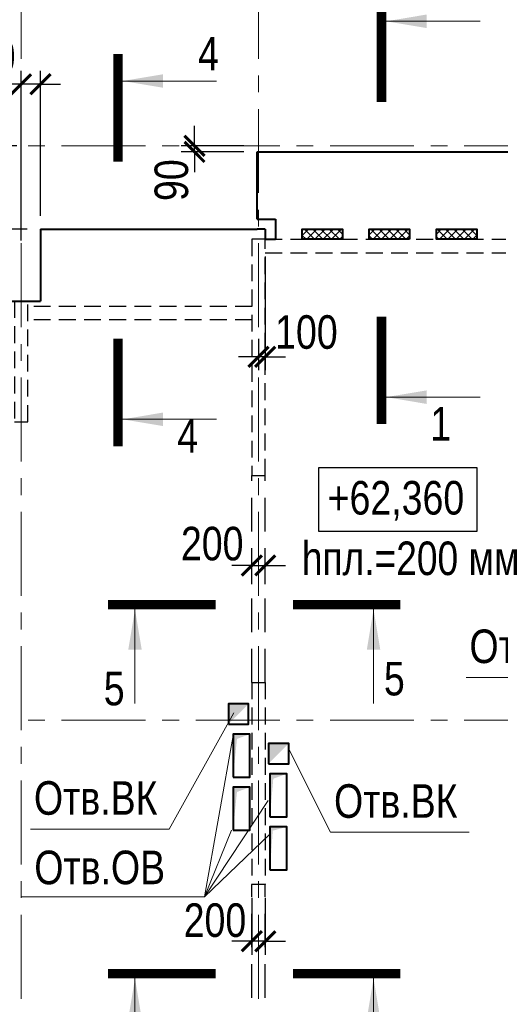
# Model space of a CAD drawing. Header units: inches. Extents: x -8638239 to -8523853, y 3840912 to 4564380.
# Tile 27 of 106: x -8584043 to -8576879, y 4037853 to 4052517. Entities that reach past the tile are written whole.
import ezdxf
from ezdxf.enums import TextEntityAlignment as Align

# ---------------------------------------------------------------- set-up
doc = ezdxf.new("R2010")
doc.units = ezdxf.units.IN
doc.header["$LTSCALE"] = 1000
doc.header["$MEASUREMENT"] = 0
doc.linetypes.add('CENTER', pattern=[2, 1.25, -0.25, 0.25, -0.25])
doc.linetypes.add('HIDDEN', pattern=[0.375, 0.25, -0.125])
for name, color, linetype, lineweight in [('СК-040-С(тены)', 12, 'HIDDEN', 25), ('СК-043-С-ПИЛОНЫ', 5, 'HIDDEN', 25), ('СК-050-П(литы перекрытия)', 3, 'Continuous', 40), ('СК-051-1-П-ОТВЕРСТИЯ ОВ ДУ', 5, 'Continuous', 40), ('СК-051-2-П-ОТВЕРСТИЯ ВК', 1, 'Continuous', 40), ('СК-052-П-БАЛКИ', 1, 'HIDDEN', 30), ('СК-100-О(си)', 7, 'CENTER', 15), ('СК-110-О-РАЗМЕРЫ', 7, 'Continuous', 15), ('СК-300-Р(азмеры)', 7, 'Continuous', 20), ('СК-400-Т(екст)', 7, 'Continuous', 20), ('СК-440-Т-СТЕНЫ', 7, 'Continuous', 20), ('СК-451-1-Т-ОТВ ОВ ДУ', 5, 'Continuous', 20), ('СК-451-2-Т-ОТВ ВК', 1, 'Continuous', 20), ('СК-500-С(ечения)', 5, 'Continuous', 40), ('СК-600-Ш(триховка)', 250, 'Continuous', 13)]:
    doc.layers.add(name, color=color, linetype=linetype, lineweight=lineweight)
doc.styles.add('ARIAL_annotative', font='arial.ttf', dxfattribs={"width": 0.8, "height": 2.5})
doc.styles.add('RUSS', font='arial.ttf', dxfattribs={"width": 0.8})
doc.dimstyles.new('100-200', dxfattribs={"dimscale": 0, "dimtxt": 500, "dimasz": 300, "dimexe": 200, "dimexo": 200, "dimgap": 200, "dimtad": 1, "dimdec": 0, "dimzin": 0, "dimdsep": 46, "dimtxsty": 'RUSS', "dimblk": 'ARCHTICK', "dimcen": 0.096, "dimdle": 200, "dimclrd": 7, "dimclre": 7, "dimclrt": 256, "dimadec": 0, "dimazin": 0, "dimtfac": 1, "dimtdec": 0, "dimtmove": 2, "dimatfit": 3, "dimldrblk": 'OBLIQUE', "dimfxl": 1, "dimtolj": 1, "dimtzin": 0, "dimarcsym": 0})

# ---------------------------------------------------------------- blocks, each defined once
blk = doc.blocks.new('оси')
at = {"layer": 'СК-100-О(си)'}
for p, q in [((-25290.2, 18534.9), (-25290.2, -7257.5)), ((-21750, 18534.9), (-21750, -7257.5)), ((-46685.3, 15985), (5846.2, 15985)), ((-46685.3, 7435), (5846.2, 7435))]:
    blk.add_line(p, q, dxfattribs=at)
blk = doc.blocks.new('A$C858fb3ef')
at = {"layer": 'СК-300-Р(азмеры)'}
blk.add_blockref('оси', (0, 0), dxfattribs=at)
blk = doc.blocks.new('A$C573b34c5')
blk.add_blockref('A$C858fb3ef', (0, 0))
blk = doc.blocks.new('_ArchTick')
at = {"color": 0, "linetype": 'ByBlock', "const_width": 0.15}
blk.add_lwpolyline([(-0.5, -0.5), (0.5, 0.5)], dxfattribs=at)
blk = doc.blocks.new('*D119')
at = {"layer": 'Defpoints', "color": 0, "transparency": 16777216}
for p in [(-8580582, 4039637), (-8580382, 4039637), (-8580582, 4038792)]:
    blk.add_point(p, dxfattribs=at)
at = {"layer": 'СК-110-О-РАЗМЕРЫ', "color": 7, "lineweight": -2, "transparency": 16777216}
for p, q in [((-8580582, 4039437), (-8580582, 4038592)), ((-8580382, 4039437), (-8580382, 4038592)), ((-8580582, 4038792), (-8580882, 4038792)), ((-8580382, 4038792), (-8580582, 4038792)), ((-8580382, 4038792), (-8580082, 4038792))]:
    blk.add_line(p, q, dxfattribs=at)
at = {"layer": 'СК-110-О-РАЗМЕРЫ', "color": 7, "lineweight": -2, "transparency": 16777216, "xscale": 300, "yscale": 300, "zscale": 300}
blk.add_blockref('_ArchTick', (-8580582, 4038792), dxfattribs=at)
at = {"layer": 'СК-110-О-РАЗМЕРЫ', "color": 7, "lineweight": -2, "transparency": 16777216, "xscale": 300, "yscale": 300, "zscale": 300, "rotation": 180}
blk.add_blockref('_ArchTick', (-8580382, 4038792), dxfattribs=at)
at = {"layer": 'СК-110-О-РАЗМЕРЫ', "transparency": 16777216, "insert": (-8581132, 4039103), "char_height": 500, "attachment_point": 5, "style": 'RUSS'}
blk.add_mtext('\\A1;200', dxfattribs=at)
blk = doc.blocks.new('_Oblique')
at = {"color": 0, "linetype": 'ByBlock', "lineweight": -2}
blk.add_line((-0.5, -0.5), (0.5, 0.5), dxfattribs=at)
blk = doc.blocks.new('*D133')
at = {"layer": 'Defpoints', "color": 0, "transparency": 16777216}
for p in [(-8580382, 4044389), (-8580582, 4043911), (-8580382, 4043911)]:
    blk.add_point(p, dxfattribs=at)
at = {"layer": 'СК-110-О-РАЗМЕРЫ', "color": 7, "lineweight": -2, "transparency": 16777216}
for p, q in [((-8580582, 4044111), (-8580582, 4044589)), ((-8580382, 4044111), (-8580382, 4044589)), ((-8580582, 4044389), (-8580882, 4044389)), ((-8580582, 4044389), (-8580382, 4044389)), ((-8580382, 4044389), (-8580082, 4044389))]:
    blk.add_line(p, q, dxfattribs=at)
at = {"layer": 'СК-110-О-РАЗМЕРЫ', "color": 7, "lineweight": -2, "transparency": 16777216, "xscale": 300, "yscale": 300, "zscale": 300}
blk.add_blockref('_ArchTick', (-8580582, 4044389), dxfattribs=at)
at = {"layer": 'СК-110-О-РАЗМЕРЫ', "color": 7, "lineweight": -2, "transparency": 16777216, "xscale": 300, "yscale": 300, "zscale": 300, "rotation": 180}
blk.add_blockref('_ArchTick', (-8580382, 4044389), dxfattribs=at)
at = {"layer": 'СК-110-О-РАЗМЕРЫ', "transparency": 16777216, "insert": (-8581173, 4044711), "char_height": 500, "attachment_point": 5, "style": 'RUSS'}
blk.add_mtext('\\A1;200', dxfattribs=at)
blk = doc.blocks.new('Сечение')
at = {"layer": 'СК-500-С(ечения)', "linetype": 'Continuous', "lineweight": 15, "ltscale": 100}
blk.add_line((-200, -35), (-200, -735), dxfattribs=at)
at = {"layer": 'СК-500-С(ечения)', "linetype": 'Continuous', "ltscale": 100, "const_width": 70}
blk.add_lwpolyline([(-400, 0), (400, 0)], dxfattribs=at)
at = {"layer": 'СК-500-С(ечения)', "linetype": 'Continuous', "ltscale": 100}
blk.add_solid([(-200, -35), (-250.3, -335.5), (-149.7, -335.5)], dxfattribs=at)
blk = doc.blocks.new('*U36')
at = {"layer": 'СК-400-Т(екст)', "ltscale": 100, "yscale": 0.01, "zscale": 0.01, "rotation": 89.99999999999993}
for p, xscale in [((0, -4), -0.01), ((0, -27.988), 0.01)]:
    blk.add_blockref('Сечение', p, dxfattribs=dict(at, xscale=xscale))
at = {"layer": 'СК-500-С(ечения)', "color": 0, "ltscale": 100, "style": 'ARIAL_annotative', "width": 0.8}
blk.add_attdef('НОМЕР_СЕЧЕНИЯ_1_1(НОМЕР_ЛИСТА)', text='', height=2.5, rotation=180, dxfattribs=at).set_placement((6.74, -1.226), align=Align.RIGHT)
blk.add_attdef('НОМЕР_СЕЧЕНИЯ_2_1(НОМЕР_ЛИСТА)', text='', height=2.5, rotation=180, dxfattribs=at).set_placement((6.74, -30.021), align=Align.BOTTOM_LEFT)
blk = doc.blocks.new('*U78')
at = {"layer": 'СК-400-Т(екст)', "ltscale": 100, "yscale": 0.01, "zscale": 0.01, "rotation": 89.99999999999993}
for p, xscale in [((0, -4), -0.01), ((0, -25.193), 0.01)]:
    blk.add_blockref('Сечение', p, dxfattribs=dict(at, xscale=xscale))
at = {"layer": 'СК-500-С(ечения)', "color": 0, "ltscale": 100, "style": 'ARIAL_annotative', "width": 0.8}
blk.add_attdef('НОМЕР_СЕЧЕНИЯ_1_1(НОМЕР_ЛИСТА)', text='', height=2.5, rotation=180, dxfattribs=at).set_placement((6.74, -1.226), align=Align.RIGHT)
blk.add_attdef('НОМЕР_СЕЧЕНИЯ_2_1(НОМЕР_ЛИСТА)', text='', height=2.5, rotation=180, dxfattribs=at).set_placement((6.74, -27.227), align=Align.BOTTOM_LEFT)
blk = doc.blocks.new('A$C0ab62c59')
at = {"layer": 'СК-051-1-П-ОТВЕРСТИЯ ОВ ДУ'}
for points in [[(-251, -790), (0, -790), (0, -150), (-251, -150)], [(300, -1380), (551, -1380), (551, -740), (300, -740)], [(-251, -1580), (0, -1580), (0, -940), (-251, -940)], [(300, -2170), (551, -2170), (551, -1530), (300, -1530)]]:
    blk.add_lwpolyline(points, close=True, dxfattribs=at)
for points in [[(-251, -790), (-251, -150), (-192, -221), (0, -150)], [(300, -1380), (300, -740), (349, -814), (551, -740)], [(-251, -1580), (-251, -940), (-192, -1011), (0, -940)], [(300, -2170), (300, -1530), (341, -1588), (551, -1530)]]:
    blk.add_solid(points, dxfattribs=at)
blk = doc.blocks.new('*U197')
at = {"layer": 'СК-400-Т(екст)', "ltscale": 100, "yscale": 0.01, "zscale": 0.01}
for p, xscale, rotation in [((0, -4), 0.01, 270.0000000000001), ((0, -17.777), -0.01, 270)]:
    blk.add_blockref('Сечение', p, dxfattribs=dict(at, xscale=xscale, rotation=rotation))
at = {"layer": 'СК-500-С(ечения)', "color": 0, "ltscale": 100, "style": 'ARIAL_annotative', "width": 0.8}
blk.add_attdef('НОМЕР_СЕЧЕНИЯ_1_1(НОМЕР_ЛИСТА)', text='', height=2.5, rotation=270, dxfattribs=at).set_placement((-6.74, -1.226), align=Align.RIGHT)
blk.add_attdef('НОМЕР_СЕЧЕНИЯ_2_1(НОМЕР_ЛИСТА)', text='', height=2.5, rotation=270, dxfattribs=at).set_placement((-7.48, -20.551), align=Align.BOTTOM_LEFT)
blk = doc.blocks.new('A$Cc2edbf5f_20эт')
at = {"layer": 'СК-040-С(тены)'}
for p, q in [((22070, 7995), (22270, 7995)), ((22070, 7995), (22070, 4985)), ((22270, 7995), (22270, 4985)), ((22270, 4985), (22070, 4985))]:
    blk.add_line(p, q, dxfattribs=at)
blk.add_lwpolyline([(22070, 14595), (22070, 11076), (22270, 11076), (22270, 14595), (22070, 14595)], dxfattribs=at)
at = {"layer": 'СК-043-С-ПИЛОНЫ'}
blk.add_lwpolyline([(18530, 13675), (18530, 11876), (18730, 11876), (18730, 13675), (18530, 13675)], dxfattribs=at)
blk = doc.blocks.new('A$Cb27279a9')
at = {"layer": 'СК-050-П(литы перекрытия)'}
blk.add_blockref('A$Cc2edbf5f_20эт', (0, -17600), dxfattribs=at)
blk = doc.blocks.new('*D616')
at = {"layer": 'Defpoints', "color": 0, "transparency": 16777216}
for p in [(-8580582, 4039637), (-8580382, 4039637), (-8580582, 4038792)]:
    blk.add_point(p, dxfattribs=at)
at = {"layer": 'СК-110-О-РАЗМЕРЫ', "color": 7, "lineweight": -2, "transparency": 16777216}
for p, q in [((-8580582, 4039437), (-8580582, 4038592)), ((-8580382, 4039437), (-8580382, 4038592)), ((-8580582, 4038792), (-8580882, 4038792)), ((-8580382, 4038792), (-8580582, 4038792)), ((-8580382, 4038792), (-8580082, 4038792))]:
    blk.add_line(p, q, dxfattribs=at)
at = {"layer": 'СК-110-О-РАЗМЕРЫ', "color": 7, "lineweight": -2, "transparency": 16777216, "xscale": 300, "yscale": 300, "zscale": 300}
blk.add_blockref('_ArchTick', (-8580582, 4038792), dxfattribs=at)
at = {"layer": 'СК-110-О-РАЗМЕРЫ', "color": 7, "lineweight": -2, "transparency": 16777216, "xscale": 300, "yscale": 300, "zscale": 300, "rotation": 180}
blk.add_blockref('_ArchTick', (-8580382, 4038792), dxfattribs=at)
at = {"layer": 'СК-110-О-РАЗМЕРЫ', "transparency": 16777216, "insert": (-8581132, 4039103), "char_height": 500, "attachment_point": 5, "style": 'RUSS'}
blk.add_mtext('\\A1;200', dxfattribs=at)
blk = doc.blocks.new('*D619')
at = {"layer": 'Defpoints', "color": 0, "transparency": 16777216}
for p in [(-8580582, 4039637), (-8580382, 4039637), (-8580582, 4038792)]:
    blk.add_point(p, dxfattribs=at)
at = {"layer": 'СК-110-О-РАЗМЕРЫ', "color": 7, "lineweight": -2, "transparency": 16777216}
for p, q in [((-8580582, 4039437), (-8580582, 4038592)), ((-8580382, 4039437), (-8580382, 4038592)), ((-8580582, 4038792), (-8580882, 4038792)), ((-8580382, 4038792), (-8580582, 4038792)), ((-8580382, 4038792), (-8580082, 4038792))]:
    blk.add_line(p, q, dxfattribs=at)
at = {"layer": 'СК-110-О-РАЗМЕРЫ', "color": 7, "lineweight": -2, "transparency": 16777216, "xscale": 300, "yscale": 300, "zscale": 300}
blk.add_blockref('_ArchTick', (-8580582, 4038792), dxfattribs=at)
at = {"layer": 'СК-110-О-РАЗМЕРЫ', "color": 7, "lineweight": -2, "transparency": 16777216, "xscale": 300, "yscale": 300, "zscale": 300, "rotation": 180}
blk.add_blockref('_ArchTick', (-8580382, 4038792), dxfattribs=at)
at = {"layer": 'СК-110-О-РАЗМЕРЫ', "transparency": 16777216, "insert": (-8581132, 4039103), "char_height": 500, "attachment_point": 5, "style": 'RUSS'}
blk.add_mtext('\\A1;200', dxfattribs=at)
blk = doc.blocks.new('*D632')
at = {"layer": 'Defpoints', "color": 0, "transparency": 16777216}
for p in [(-8584022, 4051556), (-8583732, 4049397), (-8584022, 4049027)]:
    blk.add_point(p, dxfattribs=at)
at = {"layer": 'СК-110-О-РАЗМЕРЫ', "color": 7, "lineweight": -2, "transparency": 16777216}
for p, q in [((-8584022, 4049227), (-8584022, 4051756)), ((-8583732, 4049597), (-8583732, 4051756)), ((-8584022, 4051556), (-8584322, 4051556)), ((-8583732, 4051556), (-8584022, 4051556)), ((-8583732, 4051556), (-8583432, 4051556))]:
    blk.add_line(p, q, dxfattribs=at)
at = {"layer": 'СК-110-О-РАЗМЕРЫ', "color": 7, "lineweight": -2, "transparency": 16777216, "xscale": 300, "yscale": 300, "zscale": 300}
blk.add_blockref('_ArchTick', (-8584022, 4051556), dxfattribs=at)
at = {"layer": 'СК-110-О-РАЗМЕРЫ', "color": 7, "lineweight": -2, "transparency": 16777216, "xscale": 300, "yscale": 300, "zscale": 300, "rotation": 180}
blk.add_blockref('_ArchTick', (-8583732, 4051556), dxfattribs=at)
at = {"layer": 'СК-110-О-РАЗМЕРЫ', "transparency": 16777216, "insert": (-8584571, 4051966), "char_height": 500, "attachment_point": 5, "style": 'RUSS'}
blk.add_mtext('\\A1;290', dxfattribs=at)
blk = doc.blocks.new('*D633')
at = {"layer": 'Defpoints', "color": 0, "transparency": 16777216}
for p in [(-8584565, 4050637), (-8583883, 4050637), (-8583732, 4049396)]:
    blk.add_point(p, dxfattribs=at)
at = {"layer": 'СК-110-О-РАЗМЕРЫ', "color": 7, "lineweight": -2, "transparency": 16777216}
for p, q in [((-8584565, 4049196), (-8584565, 4050837)), ((-8584083, 4050637), (-8584765, 4050637)), ((-8583932, 4049396), (-8584765, 4049396))]:
    blk.add_line(p, q, dxfattribs=at)
at = {"layer": 'СК-110-О-РАЗМЕРЫ', "color": 7, "lineweight": -2, "transparency": 16777216, "xscale": 300, "yscale": 300, "zscale": 300}
for p, rotation in [((-8584565, 4050637), 90), ((-8584565, 4049396), 270)]:
    blk.add_blockref('_ArchTick', p, dxfattribs=dict(at, rotation=rotation))
at = {"layer": 'СК-110-О-РАЗМЕРЫ', "transparency": 16777216, "insert": (-8585016, 4049995), "char_height": 500, "attachment_point": 5, "rotation": 90, "style": 'RUSS'}
blk.add_mtext('\\A1;1240', dxfattribs=at)
blk = doc.blocks.new('*D652')
at = {"layer": 'Defpoints', "color": 0, "transparency": 16777216}
for p in [(-8581437, 4050637), (-8580502, 4050637), (-8580502, 4050547)]:
    blk.add_point(p, dxfattribs=at)
at = {"layer": 'СК-110-О-РАЗМЕРЫ', "color": 7, "lineweight": -2, "transparency": 16777216}
for p, q in [((-8581437, 4050637), (-8581437, 4050937)), ((-8580702, 4050637), (-8581637, 4050637)), ((-8580702, 4050547), (-8581637, 4050547)), ((-8581437, 4050547), (-8581437, 4050637)), ((-8581437, 4050547), (-8581437, 4050247))]:
    blk.add_line(p, q, dxfattribs=at)
at = {"layer": 'СК-110-О-РАЗМЕРЫ', "color": 7, "lineweight": -2, "transparency": 16777216, "xscale": 300, "yscale": 300, "zscale": 300}
for p, rotation in [((-8581437, 4050637), 270), ((-8581437, 4050547), 90)]:
    blk.add_blockref('_ArchTick', p, dxfattribs=dict(at, rotation=rotation))
at = {"layer": 'СК-110-О-РАЗМЕРЫ', "transparency": 16777216, "insert": (-8581779, 4050127), "char_height": 500, "attachment_point": 5, "rotation": 90, "style": 'RUSS'}
blk.add_mtext('\\A1;90', dxfattribs=at)
blk = doc.blocks.new('*D662')
at = {"layer": 'Defpoints', "color": 0, "transparency": 16777216}
for p in [(-8580382, 4049189), (-8580482, 4047963), (-8580482, 4047496)]:
    blk.add_point(p, dxfattribs=at)
at = {"layer": 'СК-110-О-РАЗМЕРЫ', "color": 7, "lineweight": -2, "transparency": 16777216}
for p, q in [((-8580382, 4048989), (-8580382, 4047296)), ((-8580482, 4047763), (-8580482, 4047296)), ((-8580482, 4047496), (-8580782, 4047496)), ((-8580382, 4047496), (-8580482, 4047496)), ((-8580382, 4047496), (-8580082, 4047496))]:
    blk.add_line(p, q, dxfattribs=at)
at = {"layer": 'СК-110-О-РАЗМЕРЫ', "color": 7, "lineweight": -2, "transparency": 16777216, "xscale": 300, "yscale": 300, "zscale": 300}
blk.add_blockref('_ArchTick', (-8580482, 4047496), dxfattribs=at)
at = {"layer": 'СК-110-О-РАЗМЕРЫ', "color": 7, "lineweight": -2, "transparency": 16777216, "xscale": 300, "yscale": 300, "zscale": 300, "rotation": 180}
blk.add_blockref('_ArchTick', (-8580382, 4047496), dxfattribs=at)
at = {"layer": 'СК-110-О-РАЗМЕРЫ', "transparency": 16777216, "insert": (-8579769, 4047862), "char_height": 500, "attachment_point": 5, "style": 'RUSS'}
blk.add_mtext('\\A1;100', dxfattribs=at)

msp = doc.modelspace()

# ---------------------------------------------------------------- hatches: boundary and pattern name
at = {"layer": 'СК-600-Ш(триховка)'}
h = msp.add_hatch(dxfattribs=at)
h.set_pattern_fill('ANSI37', color=256, scale=700)
h.set_pattern_definition([(45, (-8602599.86, 4034826.9), (-61.87184, 61.87184), []), (135, (-8602599.86, 4034826.9), (-61.87184, -61.87184), [])])
h.paths.add_polyline_path([(-8579230.8, 4049397.2), (-8579831.3, 4049397.2), (-8579831.3, 4049247.2), (-8579230.8, 4049247.2)])
h.paths.add_polyline_path([(-8578231.7, 4049397.2), (-8578832.2, 4049397.2), (-8578832.2, 4049247.2), (-8578231.7, 4049247.2)])
h.paths.add_polyline_path([(-8577230.9, 4049397.2), (-8577831.4, 4049397.2), (-8577831.4, 4049247.2), (-8577230.9, 4049247.2)])

# ---------------------------------------------------------------- linework, layer by layer
at = {"layer": 'СК-050-П(литы перекрытия)'}
for p, q in [((-8580501.9, 4049547.2), (-8580502, 4050546.9)), ((-8580502, 4050546.9), (-8576451.9, 4050546.9)), ((-8580501.9, 4049547.2), (-8580232.2, 4049547.2)), ((-8580232.2, 4049547.2), (-8580232.2, 4049246.9)), ((-8583732.1, 4049397.2), (-8583732.1, 4048326.9)), ((-8583732.1, 4049397.2), (-8580501.9, 4049396.9)), ((-8580382.2, 4049396.9), (-8580501.9, 4049396.9)), ((-8580382.2, 4049396.9), (-8580382.2, 4049246.9)), ((-8580382.2, 4049246.9), (-8580232.2, 4049246.9)), ((-8587261.8, 4048326.9), (-8583732.1, 4048326.9))]:
    msp.add_line(p, q, dxfattribs=at)
for points in [[(-8579231.8, 4049247.2), (-8579832.3, 4049247.2), (-8579832.3, 4049397.2), (-8579231.8, 4049397.2)], [(-8578231.7, 4049247.2), (-8578832.2, 4049247.2), (-8578832.2, 4049397.2), (-8578231.7, 4049397.2)], [(-8577230.9, 4049247.2), (-8577831.4, 4049247.2), (-8577831.4, 4049397.2), (-8577230.9, 4049397.2)]]:
    msp.add_lwpolyline(points, close=True, dxfattribs=at)
at = {"layer": 'СК-051-2-П-ОТВЕРСТИЯ ВК'}
for points in [[(-8580932, 4042026.8), (-8580632, 4042026.8), (-8580632, 4042326.8), (-8580932, 4042326.8)], [(-8580332.1, 4041436.7), (-8580032.1, 4041436.7), (-8580032.1, 4041736.7), (-8580332.1, 4041736.7)]]:
    msp.add_lwpolyline(points, close=True, dxfattribs=at)
for points in [[(-8580932, 4042026.8), (-8580632, 4042326.8), (-8580932, 4042324.9)], [(-8580332.1, 4041436.7), (-8580032.1, 4041736.7), (-8580332.1, 4041736.7)]]:
    msp.add_solid(points, dxfattribs=at)
at = {"layer": 'СК-052-П-БАЛКИ'}
for p, q in [((-8580382.1, 4049246.9), (-8576799.2, 4049246.9)), ((-8580382.1, 4049046.9), (-8576799.2, 4049046.9)), ((-8580582, 4048246.8), (-8583922.1, 4048246.8)), ((-8580582, 4048046.8), (-8583922.1, 4048046.8))]:
    msp.add_line(p, q, dxfattribs=at)
at = {"layer": 'СК-052-П-БАЛКИ', "ltscale": 2}
for p, q in [((-8580582.1, 4042646.9), (-8580582.1, 4045727.3)), ((-8580382.1, 4042646.9), (-8580382.1, 4045727.3)), ((-8580582, 4036451.7), (-8580582, 4039637.1)), ((-8580382, 4036451.7), (-8580382, 4039637.1))]:
    msp.add_line(p, q, dxfattribs=at)
at = {"layer": 'СК-400-Т(екст)', "lineweight": 25}
msp.add_lwpolyline([(-8579590.1, 4044900.3), (-8577226.6, 4044900.3), (-8577226.6, 4045841.4), (-8579590.1, 4045841.4)], close=True, dxfattribs=at)
at = {"layer": 'СК-451-1-Т-ОТВ ОВ ДУ', "lineweight": 13}
for p, q in [((-8581288.1, 4039454.2), (-8580858.9, 4041857.2)), ((-8581288.1, 4039454.2), (-8580339.5, 4040889.3)), ((-8581288.1, 4039454.2), (-8580883.3, 4040446.8)), ((-8581288.1, 4039454.2), (-8580316.2, 4040387.9)), ((-8584020.8, 4039454.2), (-8581288.1, 4039454.2))]:
    msp.add_line(p, q, dxfattribs=at)
at = {"layer": 'СК-451-2-Т-ОТВ ВК', "lineweight": 15}
for p, q in [((-8577390.5, 4042722.3), (-8575325, 4042722.3)), ((-8581816.1, 4040463.3), (-8580850.9, 4042195.1)), ((-8579409, 4040417.7), (-8580032.1, 4041652.4)), ((-8583881.6, 4040463.3), (-8581816.1, 4040463.3)), ((-8579409, 4040417.7), (-8577343.5, 4040417.7))]:
    msp.add_line(p, q, dxfattribs=at)

# ---------------------------------------------------------------- block references
at = {"layer": 'СК-050-П(литы перекрытия)'}
for name, p in [('A$Cb27279a9', (-8602652.1, 4052251.7)), ('A$C0ab62c59', (-8580611.9, 4042026.6))]:
    msp.add_blockref(name, p, dxfattribs=at)
at = {"layer": 'СК-300-Р(азмеры)'}
msp.add_blockref('A$C573b34c5', (-8558731.8, 4034651.5), dxfattribs=at)
at = {"layer": 'СК-500-С(ечения)'}
ref = msp.add_blockref('*U36', (-8578649.8, 4046495.5), dxfattribs=dict(at, xscale=-200, yscale=200, zscale=200, rotation=180))
ref.add_attrib('НОМЕР_СЕЧЕНИЯ_2_1(НОМЕР_ЛИСТА)', '1', dxfattribs={"color": 0, "ltscale": 100, "height": 500, "style": 'ARIAL_annotative', "width": 0.8}).set_placement((-8577301.8, 4052499.8), align=Align.BOTTOM_RIGHT)
ref.add_attrib('НОМЕР_СЕЧЕНИЯ_1_1(НОМЕР_ЛИСТА)', '1', dxfattribs={"color": 0, "ltscale": 100, "height": 500, "style": 'ARIAL_annotative', "width": 0.8}).set_placement((-8577612.6, 4046247.6), align=Align.RIGHT)
ref = msp.add_blockref('*U78', (-8582576.7, 4046165.3), dxfattribs=dict(at, xscale=-200, yscale=200, zscale=200, rotation=180))
ref.add_attrib('НОМЕР_СЕЧЕНИЯ_2_1(НОМЕР_ЛИСТА)', '4', dxfattribs={"color": 0, "ltscale": 100, "height": 500, "style": 'ARIAL_annotative', "width": 0.8}).set_placement((-8581228.7, 4051610.7), align=Align.BOTTOM_CENTER)
ref.add_attrib('НОМЕР_СЕЧЕНИЯ_1_1(НОМЕР_ЛИСТА)', '4', dxfattribs={"color": 0, "ltscale": 100, "height": 500, "style": 'ARIAL_annotative', "width": 0.8}).set_placement((-8581539.5, 4045917.4), align=Align.BOTTOM_CENTER)
ref = msp.add_blockref('*U197', (-8578368.5, 4043803.4), dxfattribs=dict(at, xscale=-200, yscale=200, zscale=200, rotation=270.0000614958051))
ref.add_attrib('НОМЕР_СЕЧЕНИЯ_2_1(НОМЕР_ЛИСТА)', '5', dxfattribs={"color": 0, "ltscale": 100, "height": 500, "style": 'ARIAL_annotative', "width": 0.8}).set_placement((-8582478.7, 4042805.4), align=Align.TOP_RIGHT)
ref.add_attrib('НОМЕР_СЕЧЕНИЯ_1_1(НОМЕР_ЛИСТА)', '5', dxfattribs={"color": 0, "ltscale": 100, "height": 500, "style": 'ARIAL_annotative', "width": 0.8}).set_placement((-8578613.8, 4042953.4), align=Align.TOP_LEFT)
ref = msp.add_blockref('*U197', (-8578368.5, 4038308.1), dxfattribs=dict(at, xscale=-200, yscale=200, zscale=200, rotation=270.0000614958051))
ref.add_attrib('НОМЕР_СЕЧЕНИЯ_2_1(НОМЕР_ЛИСТА)', '5', dxfattribs={"color": 0, "ltscale": 100, "height": 500, "style": 'ARIAL_annotative', "width": 0.8}).set_placement((-8582478.7, 4037310.1), align=Align.TOP_RIGHT)
ref.add_attrib('НОМЕР_СЕЧЕНИЯ_1_1(НОМЕР_ЛИСТА)', '5', dxfattribs={"color": 0, "ltscale": 100, "height": 500, "style": 'ARIAL_annotative', "width": 0.8}).set_placement((-8578613.8, 4037458.1), align=Align.TOP_LEFT)

# ---------------------------------------------------------------- texts
at = {"layer": 'СК-440-Т-СТЕНЫ', "char_height": 500, "attachment_point": 1, "style": 'RUSS'}
for s, insert, width in [('+62,360', (-8579452.6, 4045647), 1885.443), ('hпл.=200 мм', (-8579836.9, 4044745.4), 3213.768)]:
    msp.add_mtext(s, dxfattribs=dict(at, insert=insert, width=width))
at = {"layer": 'СК-451-1-Т-ОТВ ОВ ДУ', "lineweight": 13, "style": 'RUSS', "width": 0.8}
msp.add_text('Отв.ОВ', height=500, dxfattribs=at).set_placement((-8583824.7, 4039641.5))
at = {"layer": 'СК-451-2-Т-ОТВ ВК', "lineweight": 15, "style": 'RUSS', "width": 0.8}
for p in [(-8577338.8, 4042935.1), (-8583829.9, 4040676), (-8579357.3, 4040630.4)]:
    msp.add_text('Отв.ВК', height=500, dxfattribs=at).set_placement(p)

# ---------------------------------------------------------------- dimensions: what is measured, and where the dimension line sits
at = {"layer": 'СК-110-О-РАЗМЕРЫ'}
for base, p1, p2, picture, middle in [((-8584022.1, 4051555.7), (-8583732.1, 4049397.2), (-8584022.1, 4049026.8), '*D632', (-8584571.5, 4051965.6)), ((-8580481.8, 4047496.1), (-8580382.2, 4049189.2), (-8580481.8, 4047962.7), '*D662', (-8579769.2, 4047862.4)), ((-8580382, 4044389.3), (-8580582, 4043911.3), (-8580382, 4043911.3), '*D133', (-8581172.8, 4044711.4)), ((-8580582, 4038792), (-8580382, 4039636.9), (-8580582, 4039636.9), '*D119', (-8581131.6, 4039103.4)), ((-8580582, 4038792), (-8580382, 4039636.9), (-8580582, 4039636.9), '*D616', (-8581131.6, 4039103.4)), ((-8580582, 4038792), (-8580382, 4039636.9), (-8580582, 4039636.9), '*D619', (-8581131.6, 4039103.4))]:
    dim = msp.add_linear_dim(base=base, p1=p1, p2=p2, dimstyle='100-200', override={"dimscale": 1}, dxfattribs=at)
    dim.commit()
    dim.dimension.update_dxf_attribs({"geometry": picture, "text_midpoint": middle, "dimtype": 160})
for base, p1, p2, picture, middle in [((-8581437.4, 4050636.5), (-8580502.1, 4050546.9), (-8580502.1, 4050636.5), '*D652', (-8581778.8, 4050127.1)), ((-8584565, 4050636.5), (-8583731.5, 4049396.3), (-8583883.1, 4050636.5), '*D633', (-8585016.1, 4049994.8))]:
    dim = msp.add_linear_dim(base=base, p1=p1, p2=p2, angle=90, dimstyle='100-200', override={"dimscale": 1}, dxfattribs=at)
    dim.commit()
    dim.dimension.update_dxf_attribs({"geometry": picture, "text_midpoint": middle, "dimtype": 160})

doc.saveas('drawing.dxf')
